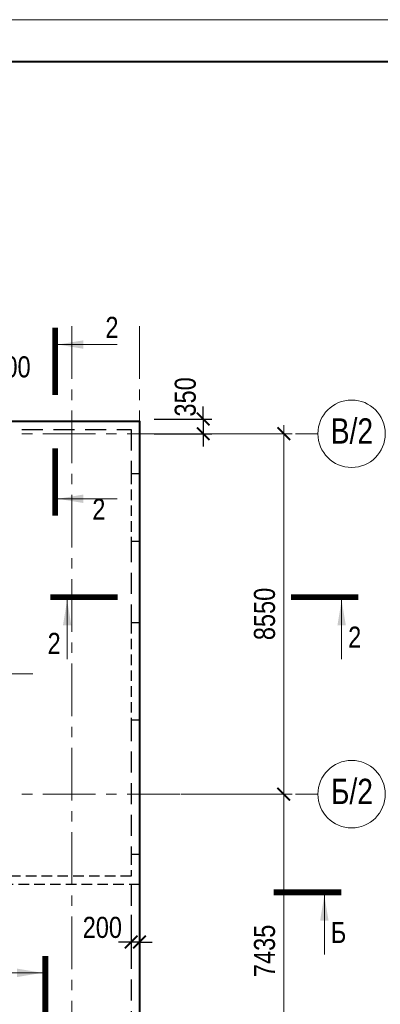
# Model space of a CAD drawing. Header units: inches. Extents: x -8638239 to -8523853, y 3840912 to 4564380.
# Tile 16 of 106: x -8559968 to -8551404, y 3958509 to 3981865. Entities that reach past the tile are written whole.
import ezdxf
from ezdxf.enums import TextEntityAlignment as Align

# ---------------------------------------------------------------- set-up
doc = ezdxf.new("R2010")
doc.units = ezdxf.units.IN
doc.header["$LTSCALE"] = 1000
doc.header["$MEASUREMENT"] = 0
doc.linetypes.add('CENTER', pattern=[2, 1.25, -0.25, 0.25, -0.25])
doc.linetypes.add('HIDDEN', pattern=[0.375, 0.25, -0.125])
for name, color, linetype, lineweight in [('СК-040-С(тены)', 12, 'HIDDEN', 25), ('СК-043-С-ПИЛОНЫ', 5, 'HIDDEN', 25), ('СК-050-П(литы перекрытия)', 3, 'Continuous', 40), ('СК-052-П-БАЛКИ', 1, 'HIDDEN', 30), ('СК-100-О(си)', 7, 'CENTER', 15), ('СК-100-О(си)_имя', 7, 'CENTER', 15), ('СК-110-О-РАЗМЕРЫ', 7, 'Continuous', 15), ('СК-200-Р(амка)', 7, 'Continuous', 40), ('СК-210-Р-РАМКА ЛИНИИ ТОНКИЕ', 7, 'Continuous', 15), ('СК-300-Р(азмеры)', 7, 'Continuous', 20), ('СК-400-Т(екст)', 7, 'Continuous', 20), ('СК-451-1-Т-ОТВ ОВ ДУ', 5, 'Continuous', 20), ('СК-500-С(ечения)', 5, 'Continuous', 40)]:
    doc.layers.add(name, color=color, linetype=linetype, lineweight=lineweight)
doc.styles.add('ARIAL_annotative', font='arial.ttf', dxfattribs={"width": 0.8, "height": 2.5})
doc.styles.add('RUSS', font='arial.ttf', dxfattribs={"width": 0.8})
doc.dimstyles.new('100-200', dxfattribs={"dimscale": 0, "dimtxt": 500, "dimasz": 300, "dimexe": 200, "dimexo": 200, "dimgap": 200, "dimtad": 1, "dimdec": 0, "dimzin": 0, "dimdsep": 46, "dimtxsty": 'RUSS', "dimblk": 'ARCHTICK', "dimcen": 0.096, "dimdle": 200, "dimclrd": 7, "dimclre": 7, "dimclrt": 256, "dimadec": 0, "dimazin": 0, "dimtfac": 1, "dimtdec": 0, "dimtmove": 2, "dimatfit": 3, "dimldrblk": 'OBLIQUE', "dimfxl": 1, "dimtolj": 1, "dimtzin": 0, "dimarcsym": 0})

# ---------------------------------------------------------------- blocks, each defined once
blk = doc.blocks.new('_ArchTick')
at = {"color": 0, "linetype": 'ByBlock', "const_width": 0.15}
blk.add_lwpolyline([(-0.5, -0.5), (0.5, 0.5)], dxfattribs=at)
blk = doc.blocks.new('*D337')
at = {"layer": 'Defpoints', "color": 0, "transparency": 16777216}
for p in [(2391, 7435), (5035, 7435), (2391, 0)]:
    blk.add_point(p, dxfattribs=at)
at = {"layer": 'СК-300-Р(азмеры)', "color": 7, "lineweight": -2, "transparency": 16777216}
for p, q in [((5035, -200), (5035, 7635)), ((2591, 7435), (5235, 7435)), ((2591, 0), (5235, 0))]:
    blk.add_line(p, q, dxfattribs=at)
at = {"layer": 'СК-300-Р(азмеры)', "color": 7, "lineweight": -2, "transparency": 16777216, "xscale": 300, "yscale": 300, "zscale": 300}
for p, rotation in [((5035, 7435), 90), ((5035, 0), 270)]:
    blk.add_blockref('_ArchTick', p, dxfattribs=dict(at, rotation=rotation))
at = {"layer": 'СК-300-Р(азмеры)', "transparency": 16777216, "insert": (4580, 3718), "char_height": 500, "attachment_point": 5, "rotation": 90, "style": 'RUSS'}
blk.add_mtext('\\A1;7435', dxfattribs=at)
blk = doc.blocks.new('_Oblique')
at = {"color": 0, "linetype": 'ByBlock', "lineweight": -2}
blk.add_line((-0.5, -0.5), (0.5, 0.5), dxfattribs=at)
blk = doc.blocks.new('*D338')
at = {"layer": 'Defpoints', "color": 0, "transparency": 16777216}
for p in [(2391, 15985), (2391, 7435), (5035, 7435)]:
    blk.add_point(p, dxfattribs=at)
at = {"layer": 'СК-300-Р(азмеры)', "color": 7, "lineweight": -2, "transparency": 16777216}
for p, q in [((5035, 16185), (5035, 7235)), ((2591, 15985), (5235, 15985)), ((2591, 7435), (5235, 7435))]:
    blk.add_line(p, q, dxfattribs=at)
at = {"layer": 'СК-300-Р(азмеры)', "color": 7, "lineweight": -2, "transparency": 16777216, "xscale": 300, "yscale": 300, "zscale": 300}
for p, rotation in [((5035, 15985), 90), ((5035, 7435), 270)]:
    blk.add_blockref('_ArchTick', p, dxfattribs=dict(at, rotation=rotation))
at = {"layer": 'СК-300-Р(азмеры)', "transparency": 16777216, "insert": (4580, 11710), "char_height": 500, "attachment_point": 5, "rotation": 90, "style": 'RUSS'}
blk.add_mtext('\\A1;8550', dxfattribs=at)
blk = doc.blocks.new('Сечение')
at = {"layer": 'СК-500-С(ечения)', "linetype": 'Continuous', "lineweight": 15, "ltscale": 100}
blk.add_line((-200, -35), (-200, -735), dxfattribs=at)
at = {"layer": 'СК-500-С(ечения)', "linetype": 'Continuous', "ltscale": 100, "const_width": 70}
blk.add_lwpolyline([(-400, 0), (400, 0)], dxfattribs=at)
at = {"layer": 'СК-500-С(ечения)', "linetype": 'Continuous', "ltscale": 100}
blk.add_solid([(-200, -35), (-250, -335), (-150, -335)], dxfattribs=at)
blk = doc.blocks.new('*U29')
at = {"layer": 'СК-400-Т(екст)', "ltscale": 100, "yscale": 0.01, "zscale": 0.01, "rotation": 89.99999999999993}
for p, xscale in [((0, -4), -0.01), ((0, -25.56), 0.01)]:
    blk.add_blockref('Сечение', p, dxfattribs=dict(at, xscale=xscale))
at = {"layer": 'СК-500-С(ечения)', "color": 0, "ltscale": 100, "style": 'ARIAL_annotative', "width": 0.8}
blk.add_attdef('НОМЕР_СЕЧЕНИЯ_1_1(НОМЕР_ЛИСТА)', text='', height=2.5, rotation=180, dxfattribs=at).set_placement((6.74, -1.23), align=Align.RIGHT)
blk.add_attdef('НОМЕР_СЕЧЕНИЯ_2_1(НОМЕР_ЛИСТА)', text='', height=2.5, rotation=180, dxfattribs=at).set_placement((6.74, -27.59), align=Align.BOTTOM_LEFT)
blk = doc.blocks.new('*U138')
at = {"layer": 'СК-400-Т(екст)', "ltscale": 100, "yscale": 0.01, "zscale": 0.01, "rotation": 89.99999999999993}
for p, xscale in [((0, -4), -0.01), ((0, -18.29), 0.01)]:
    blk.add_blockref('Сечение', p, dxfattribs=dict(at, xscale=xscale))
at = {"layer": 'СК-500-С(ечения)', "color": 0, "ltscale": 100, "style": 'ARIAL_annotative', "width": 0.8}
blk.add_attdef('НОМЕР_СЕЧЕНИЯ_1_1(НОМЕР_ЛИСТА)', text='', height=2.5, rotation=180, dxfattribs=at).set_placement((6.74, -1.23), align=Align.RIGHT)
blk.add_attdef('НОМЕР_СЕЧЕНИЯ_2_1(НОМЕР_ЛИСТА)', text='', height=2.5, rotation=180, dxfattribs=at).set_placement((6.74, -20.33), align=Align.BOTTOM_LEFT)
blk = doc.blocks.new('A$Cc2edbf5f_тех.эт')
at = {"layer": 'СК-040-С(тены)'}
for p, q in [((41790, 16286), (41790, 13560)), ((41990, 16286), (41790, 16286)), ((41990, 13560), (41990, 16286)), ((38410, 15920), (29190, 15920)), ((29190, 9590), (29190, 15920)), ((38410, 9925), (38410, 15920)), ((31910, 15720), (29390, 15720)), ((29390, 9790), (29390, 15720)), ((31910, 15720), (31910, 9790)), ((32110, 15720), (32110, 12290)), ((36210, 15720), (32110, 15720)), ((36210, 15720), (36210, 9925)), ((38210, 15720), (36410, 15720)), ((36410, 15720), (36410, 13970)), ((38210, 13970), (38210, 15720)), ((38210, 13970), (36410, 13970)), ((38210, 13770), (36410, 13770)), ((36410, 13770), (36410, 11070)), ((38210, 11070), (38210, 13770)), ((41790, 13560), (41990, 13560)), ((32110, 12290), (34160, 12290)), ((34160, 12290), (34160, 10140)), ((32110, 12090), (32110, 10340)), ((32110, 12090), (33960, 12090)), ((33960, 12090), (33960, 10340)), ((38210, 11070), (36410, 11070)), ((38210, 10870), (36410, 10870)), ((36410, 10870), (36410, 9925)), ((38210, 9925), (38210, 10870)), ((32110, 10340), (33960, 10340)), ((32110, 10140), (32110, 9590)), ((32110, 10140), (34160, 10140)), ((36410, 9925), (36210, 9925)), ((38210, 9925), (38410, 9925)), ((32110, 9590), (29190, 9590)), ((31910, 9790), (29390, 9790)), ((22070, 7995), (22270, 7995)), ((22070, 7995), (22070, 4985)), ((22270, 7995), (22270, 4985)), ((31220, 7685), (27490, 7685)), ((27490, 7685), (27490, 5985)), ((31020, 7485), (27690, 7485)), ((27690, 5985), (27690, 7485)), ((31020, 7005), (31020, 7485)), ((31220, 7685), (31220, 7205)), ((38410, 7685), (33780, 7685)), ((33780, 7685), (33780, 7205)), ((38410, 7485), (33980, 7485)), ((33980, 7485), (33980, 7005)), ((38410, 7485), (38410, 7685)), ((33780, 7205), (31220, 7205)), ((33980, 7005), (31020, 7005)), ((27690, 5985), (27490, 5985)), ((45331, 6011), (45331, 5490)), ((45331, 6011), (45531, 6011)), ((45531, 6011), (45531, 5290)), ((40580, 5690), (38760, 5690)), ((38760, 5690), (38760, 5490)), ((40580, 5690), (40580, 5490)), ((40380, 5490), (38760, 5490)), ((40380, 5490), (40380, 5290)), ((45331, 5490), (40580, 5490)), ((45531, 5290), (40380, 5290)), ((22270, 4985), (22070, 4985))]:
    blk.add_line(p, q, dxfattribs=at)
for points in [[(22070, 15745), (22070, 11076), (22270, 11076), (22270, 15745), (22070, 15745)], [(39700, -200), (39700, 0), (40500, 0), (40500, 1150), (40700, 1150), (40700, -200), (39700, -200)]]:
    blk.add_lwpolyline(points, dxfattribs=at)
for points in [[(25853, 14595), (25853, 11876), (26053, 11876), (26053, 14595)], [(33180, 2150), (33180, -199), (33380, -199), (33380, 2150)], [(43920, 1150), (43920, -200), (44120, -200), (44120, 1150)]]:
    blk.add_lwpolyline(points, close=True, dxfattribs=at)
at = {"layer": 'СК-043-С-ПИЛОНЫ'}
for p, q in [((26220, 5485), (26020, 5485)), ((26020, 5485), (26020, 4186)), ((26220, 4186), (26220, 5485)), ((26020, 4186), (26220, 4186))]:
    blk.add_line(p, q, dxfattribs=at)
for points in [[(45331, 15036), (45331, 13436), (45531, 13436), (45531, 15036), (45331, 15036)], [(22070, 1800), (22070, -200), (22270, -200), (22270, 1800), (22070, 1800)], [(26020, 1800), (26020, -200), (26220, -200), (26220, 1800), (26020, 1800)], [(29820, 1150), (29820, -200), (30070, -200), (30070, 1150), (29820, 1150)]]:
    blk.add_lwpolyline(points, dxfattribs=at)
blk.add_lwpolyline([(45330, 11496), (45330, 9196), (45530, 9196), (45531, 11496)], close=True, dxfattribs=at)
at = {"layer": 'СК-043-С-ПИЛОНЫ', "color": 1}
blk.add_lwpolyline([(36340, -200), (37540, -200), (37540, 0), (36340, 0)], close=True, dxfattribs=at)
blk = doc.blocks.new('*U157')
at = {"layer": 'СК-400-Т(екст)', "ltscale": 100, "yscale": 0.01, "zscale": 0.01}
for p, xscale, rotation in [((0, -4), 0.01, 270.0000000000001), ((0, -32.59), -0.01, 270)]:
    blk.add_blockref('Сечение', p, dxfattribs=dict(at, xscale=xscale, rotation=rotation))
at = {"layer": 'СК-500-С(ечения)', "color": 0, "ltscale": 100, "style": 'ARIAL_annotative', "width": 0.8}
blk.add_attdef('НОМЕР_СЕЧЕНИЯ_1_1(НОМЕР_ЛИСТА)', text='', height=2.5, rotation=270, dxfattribs=at).set_placement((-6.74, -1.23), align=Align.RIGHT)
blk.add_attdef('НОМЕР_СЕЧЕНИЯ_2_1(НОМЕР_ЛИСТА)', text='', height=2.5, rotation=270, dxfattribs=at).set_placement((-7.48, -35.36), align=Align.BOTTOM_LEFT)
blk = doc.blocks.new('*U158')
at = {"layer": 'СК-400-Т(екст)', "ltscale": 100, "xscale": -0.01, "yscale": 0.01, "zscale": 0.01, "rotation": 89.99999999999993}
blk.add_blockref('Сечение', (0, -4), dxfattribs=at)
at = {"layer": 'СК-500-С(ечения)', "color": 0, "ltscale": 100, "style": 'ARIAL_annotative', "text_generation_flag": 2, "width": 0.8}
blk.add_attdef('НОМЕР_СЕЧЕНИЯ_1_1(НОМЕР_ЛИСТА)', text='', height=2.5, rotation=90, dxfattribs=at).set_placement((6.74, -1.23), align=Align.RIGHT)
blk.add_attdef('НОМЕР_СЕЧЕНИЯ_2_1(НОМЕР_ЛИСТА)', text='', height=2.5, rotation=90, dxfattribs=at).set_placement((7.48, -262.62), align=Align.BOTTOM_LEFT)
blk = doc.blocks.new('*D280')
at = {"layer": 'Defpoints', "color": 0, "transparency": 16777216}
for p in [(-8557322, 3960832), (-8557122, 3960832), (-8557322, 3959987)]:
    blk.add_point(p, dxfattribs=at)
at = {"layer": 'СК-110-О-РАЗМЕРЫ', "color": 7, "lineweight": -2, "transparency": 16777216}
for p, q in [((-8557322, 3960632), (-8557322, 3959787)), ((-8557122, 3960632), (-8557122, 3959787)), ((-8557322, 3959987), (-8557622, 3959987)), ((-8557122, 3959987), (-8557322, 3959987)), ((-8557122, 3959987), (-8556822, 3959987))]:
    blk.add_line(p, q, dxfattribs=at)
at = {"layer": 'СК-110-О-РАЗМЕРЫ', "color": 7, "lineweight": -2, "transparency": 16777216, "xscale": 300, "yscale": 300, "zscale": 300}
blk.add_blockref('_ArchTick', (-8557322, 3959987), dxfattribs=at)
at = {"layer": 'СК-110-О-РАЗМЕРЫ', "color": 7, "lineweight": -2, "transparency": 16777216, "xscale": 300, "yscale": 300, "zscale": 300, "rotation": 180}
blk.add_blockref('_ArchTick', (-8557122, 3959987), dxfattribs=at)
at = {"layer": 'СК-110-О-РАЗМЕРЫ', "transparency": 16777216, "insert": (-8558005, 3960331), "char_height": 500, "attachment_point": 5, "style": 'RUSS'}
blk.add_mtext('\\A1;200', dxfattribs=at)
blk = doc.blocks.new('*D684')
at = {"layer": 'Defpoints', "color": 0, "transparency": 16777216}
for p in [(-8556971, 3972393), (-8556971, 3972044), (-8555608, 3972044)]:
    blk.add_point(p, dxfattribs=at)
at = {"layer": 'СК-110-О-РАЗМЕРЫ', "color": 7, "lineweight": -2, "transparency": 16777216}
for p, q in [((-8555608, 3972393), (-8555608, 3972693)), ((-8556771, 3972393), (-8555408, 3972393)), ((-8555608, 3972393), (-8555608, 3972044)), ((-8556771, 3972044), (-8555408, 3972044)), ((-8555608, 3972044), (-8555608, 3971744))]:
    blk.add_line(p, q, dxfattribs=at)
at = {"layer": 'СК-110-О-РАЗМЕРЫ', "color": 7, "lineweight": -2, "transparency": 16777216, "xscale": 300, "yscale": 300, "zscale": 300}
for p, rotation in [((-8555608, 3972393), 270), ((-8555608, 3972044), 90)]:
    blk.add_blockref('_ArchTick', p, dxfattribs=dict(at, rotation=rotation))
at = {"layer": 'СК-110-О-РАЗМЕРЫ', "transparency": 16777216, "insert": (-8556033, 3972917), "char_height": 500, "attachment_point": 5, "rotation": 90, "style": 'RUSS'}
blk.add_mtext('\\A1;350', dxfattribs=at)
blk = doc.blocks.new('*D685')
at = {"layer": 'Defpoints', "color": 0, "transparency": 16777216}
for p in [(-8560762, 3973210), (-8560861, 3972345), (-8560762, 3972345)]:
    blk.add_point(p, dxfattribs=at)
at = {"layer": 'СК-110-О-РАЗМЕРЫ', "color": 7, "lineweight": -2, "transparency": 16777216}
for p, q in [((-8560861, 3973210), (-8561161, 3973210)), ((-8560861, 3972545), (-8560861, 3973410)), ((-8560861, 3973210), (-8560762, 3973210)), ((-8560762, 3972545), (-8560762, 3973410)), ((-8560762, 3973210), (-8560462, 3973210))]:
    blk.add_line(p, q, dxfattribs=at)
at = {"layer": 'СК-110-О-РАЗМЕРЫ', "color": 7, "lineweight": -2, "transparency": 16777216, "xscale": 300, "yscale": 300, "zscale": 300}
blk.add_blockref('_ArchTick', (-8560861, 3973210), dxfattribs=at)
at = {"layer": 'СК-110-О-РАЗМЕРЫ', "color": 7, "lineweight": -2, "transparency": 16777216, "xscale": 300, "yscale": 300, "zscale": 300, "rotation": 180}
blk.add_blockref('_ArchTick', (-8560762, 3973210), dxfattribs=at)
at = {"layer": 'СК-110-О-РАЗМЕРЫ', "transparency": 16777216, "insert": (-8560174, 3973627), "char_height": 500, "attachment_point": 5, "style": 'RUSS'}
blk.add_mtext('\\A1;100', dxfattribs=at)
blk = doc.blocks.new('оси')
at = {"layer": 'СК-100-О(си)'}
for p, q in [((0, 18534.9), (0, -7257.5)), ((1610, 18534.9), (1610, -7257.5)), ((-46685.3, 15985), (5846.2, 15985)), ((-46685.3, 7435), (5846.2, 7435))]:
    blk.add_line(p, q, dxfattribs=at)
at = {"layer": 'СК-100-О(си)', "linetype": 'Continuous'}
for centre in [(6646.2, 15985), (6646.2, 7435)]:
    blk.add_circle(centre, 800, dxfattribs=at)
at = {"layer": 'СК-100-О(си)_имя', "style": 'RUSS', "width": 0.8}
for s, p in [('В/2', (6654, 16050.7)), ('Б/2', (6654, 7500.7))]:
    blk.add_text(s, height=600, dxfattribs=at).set_placement(p, align=Align.MIDDLE_CENTER)
at = {"layer": 'СК-300-Р(азмеры)'}
for p1, angle, picture, middle in [((2391.1, 15985), 270, '*D338', (4580.2, 11710)), ((2391.1, 0), 90, '*D337', (4580, 3717.5))]:
    dim = blk.add_linear_dim(base=(5035.5, 7435), p1=p1, p2=(2391.1, 7435), angle=angle, dimstyle='100-200', override={"dimscale": 1}, dxfattribs=at)
    dim.commit()
    dim.dimension.update_dxf_attribs({"geometry": picture, "text_midpoint": middle})
blk = doc.blocks.new('A$C858fb3ef')
at = {"layer": 'СК-300-Р(азмеры)'}
blk.add_blockref('оси', (0, 0), dxfattribs=at)
blk = doc.blocks.new('A$C573b34c5')
blk.add_blockref('A$C858fb3ef', (0, 0))

msp = doc.modelspace()

# ---------------------------------------------------------------- linework, layer by layer
at = {"layer": 'СК-050-П(литы перекрытия)'}
msp.add_lwpolyline([(-8564242.1, 3971419), (-8560861.6, 3971419), (-8560861.6, 3972344.7), (-8557121.5, 3972344.7), (-8557121.5, 3957009.2)], dxfattribs=at)
at = {"layer": 'СК-052-П-БАЛКИ', "ltscale": 2}
for p, q in [((-8560664.5, 3972147.3), (-8557321.5, 3972147.3)), ((-8557321.5, 3972147.3), (-8557321.5, 3971094.5)), ((-8557321.7, 3969494.8), (-8557321.5, 3967554.5)), ((-8557322, 3965254.3), (-8557321.6, 3962069.5)), ((-8557321.5, 3961349), (-8557321.6, 3957208.9))]:
    msp.add_line(p, q, dxfattribs=at)
at = {"layer": 'СК-200-Р(амка)'}
msp.add_line((-8529183.8, 3980864.8), (-8608183.8, 3980864.8), dxfattribs=at)
at = {"layer": 'СК-210-Р-РАМКА ЛИНИИ ТОНКИЕ'}
msp.add_line((-8612183.8, 3981864.8), (-8528183.8, 3981864.8), dxfattribs=at)
at = {"layer": 'СК-451-1-Т-ОТВ ОВ ДУ', "lineweight": 13}
msp.add_line((-8563742.1, 3966345.9), (-8559652, 3966345.9), dxfattribs=at)

# ---------------------------------------------------------------- block references
at = {"layer": 'СК-050-П(литы перекрытия)'}
msp.add_blockref('A$Cc2edbf5f_тех.эт', (-8602651.9, 3956058.6), dxfattribs=at)
at = {"layer": 'СК-300-Р(азмеры)'}
msp.add_blockref('A$C573b34c5', (-8558731.8, 3956058.6), dxfattribs=at)
at = {"layer": 'СК-500-С(ечения)'}
ref = msp.add_blockref('*U138', (-8559124.6, 3970100.9), dxfattribs=dict(at, xscale=-200, yscale=200, zscale=200, rotation=180))
ref.add_attrib('НОМЕР_СЕЧЕНИЯ_2_1(НОМЕР_ЛИСТА)', '2', dxfattribs={"color": 0, "ltscale": 100, "height": 500, "style": 'ARIAL_annotative', "width": 0.8}).set_placement((-8557776.7, 3974166.6), align=Align.BOTTOM_CENTER)
ref.add_attrib('НОМЕР_СЕЧЕНИЯ_1_1(НОМЕР_ЛИСТА)', '2', dxfattribs={"color": 0, "ltscale": 100, "height": 500, "style": 'ARIAL_annotative', "width": 0.8}).set_placement((-8558087.5, 3969853), align=Align.BOTTOM_CENTER)
ref = msp.add_blockref('*U157', (-8551922.4, 3968166.7), dxfattribs=dict(at, xscale=-200, yscale=200, zscale=200, rotation=270.0000614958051))
ref.add_attrib('НОМЕР_СЕЧЕНИЯ_2_1(НОМЕР_ЛИСТА)', '2', dxfattribs={"color": 0, "ltscale": 100, "height": 500, "style": 'ARIAL_annotative', "width": 0.8}).set_placement((-8558994.3, 3966670.7), align=Align.BOTTOM_RIGHT)
ref.add_attrib('НОМЕР_СЕЧЕНИЯ_1_1(НОМЕР_ЛИСТА)', '2', dxfattribs={"color": 0, "ltscale": 100, "height": 500, "style": 'ARIAL_annotative', "width": 0.8}).set_placement((-8552167.7, 3966818.7), align=Align.BOTTOM_LEFT)
at = {"layer": 'СК-500-С(ечения)', "color": 1}
ref = msp.add_blockref('*U158', (-8552332.9, 3961163.2), dxfattribs=dict(at, xscale=200, yscale=200, zscale=200, rotation=269.9999385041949))
ref.add_attrib('НОМЕР_СЕЧЕНИЯ_1_1(НОМЕР_ЛИСТА)', 'Б', dxfattribs={"color": 0, "ltscale": 100, "height": 500, "style": 'ARIAL_annotative', "width": 0.8}).set_placement((-8552578.2, 3959815.3), align=Align.BOTTOM_LEFT)
at = {"layer": 'СК-500-С(ечения)'}
ref = msp.add_blockref('*U29', (-8559360.6, 3953743.9), dxfattribs=dict(at, xscale=200, yscale=200, zscale=200, rotation=180))
ref.add_attrib('НОМЕР_СЕЧЕНИЯ_2_1(НОМЕР_ЛИСТА)', '1', dxfattribs={"color": 0, "ltscale": 100, "height": 500, "rotation": 360, "style": 'ARIAL_annotative', "width": 0.8}).set_placement((-8560708.5, 3959262.6), align=Align.BOTTOM_LEFT)
ref.add_attrib('НОМЕР_СЕЧЕНИЯ_1_1(НОМЕР_ЛИСТА)', '1', dxfattribs={"color": 0, "ltscale": 100, "height": 500, "rotation": 360, "style": 'ARIAL_annotative', "width": 0.8}).set_placement((-8560397.8, 3953496), align=Align.RIGHT)

# ---------------------------------------------------------------- dimensions: what is measured, and where the dimension line sits
at = {"layer": 'СК-110-О-РАЗМЕРЫ'}
for base, p1, p2, picture, middle in [((-8560761.5, 3973210.4), (-8560861.4, 3972344.7), (-8560761.5, 3972344.7), '*D685', (-8560173.5, 3973627.2)), ((-8557321.9, 3959987.3), (-8557121.9, 3960832.2), (-8557321.9, 3960832.2), '*D280', (-8558005.2, 3960330.9))]:
    dim = msp.add_linear_dim(base=base, p1=p1, p2=p2, dimstyle='100-200', override={"dimscale": 1}, dxfattribs=at)
    dim.commit()
    dim.dimension.update_dxf_attribs({"geometry": picture, "text_midpoint": middle, "dimtype": 160})
dim = msp.add_linear_dim(base=(-8555608, 3972043.6), p1=(-8556971.4, 3972393.5), p2=(-8556971.4, 3972043.6), angle=90, dimstyle='100-200', override={"dimscale": 1}, dxfattribs=at)
dim.commit()
dim.dimension.update_dxf_attribs({"geometry": '*D684', "text_midpoint": (-8556032.8, 3972917), "dimtype": 160})

doc.saveas('drawing.dxf')
